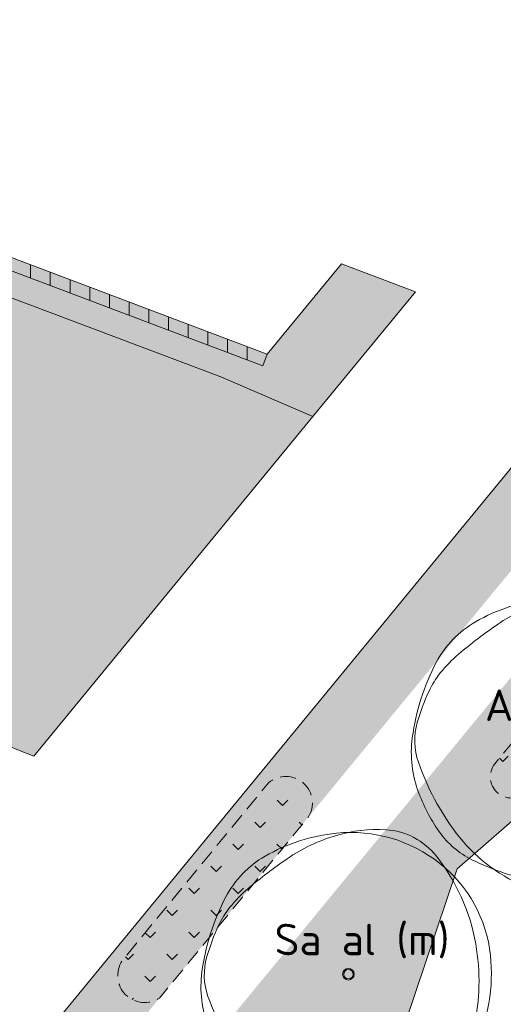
# Model space of a CAD drawing. Header units: metres. Extents: x 167415 to 168367, y 462435 to 462930.
# Tile 116 of 146: x 167695 to 167710, y 462661 to 462693. Entities that reach past the tile are written whole.
import ezdxf
from ezdxf.enums import TextEntityAlignment as Align

# ---------------------------------------------------------------- set-up
doc = ezdxf.new("R2010")
doc.units = ezdxf.units.M
doc.header["$LTSCALE"] = 0.2
doc.linetypes.add('DASHED', pattern=[0.75, 0.5, -0.25])
for name, color, linetype, lineweight in [('N-PV-GR-BOOM-GROND-S', 90, 'Continuous', 20), ('N-WE-GR-BOLLEN-WRM-Hyacinthoides non-scripta-A', 178, 'Continuous', 18), ('N-WE-GR-BOLLEN-WRM-Hyacinthoides non-scripta-G', 178, 'DASHED', 18), ('N-WE-GW-BOOM_T35', 90, 'Continuous', 20), ('N-WE-VH-VERHARDING_TTE-A', 252, 'Continuous', 13), ('N_WE_GR_GRAS_WRM_RVA kruidenmengsel 2_B102-A', 141, 'Continuous', 18), ('N_WE_GR_GRAS_WRM_RVA kruidenmengsel 2_B102-G', 141, 'Continuous', 18), ('N_WE_GR_GRAS_WRM_RVA kruidenmengsel 2_B102_TTE-G', 141, 'Continuous', 18), ('N_WE_GR_GRAS_WRM_RVA kruidenmengsel 2_B102_TTE_A', 141, 'Continuous', 18), ('N_WE_GR_GRAS_WRM_RVA kruidenmengsel Barneveld_B116-A', 83, 'Continuous', 18), ('N_WE_GR_GRAS_WRM_RVA kruidenmengsel Barneveld_B116-G', 83, 'Continuous', 18)]:
    doc.layers.add(name, color=color, linetype=linetype, lineweight=lineweight)
doc.styles.add('NLCS-ISO-M200-T35', font='NLCS-ISO.ttf', dxfattribs={"height": 0.7000000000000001})
doc.styles.add('Standaard200', font='isocpeur.ttf', dxfattribs={"height": 0.4})
pattern_1 = [(45, (0, 0), (-0.6999932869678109, 0.6999932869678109), [0.24, -0.74994]), (135, (0, 0), (-0.6999932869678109, -0.6999932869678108), [0.24, -0.74994])]

# ---------------------------------------------------------------- blocks, each defined once
blk = doc.blocks.new('BOOM_2E GROOTTE_TEXT')
at = {"linetype": 'Continuous'}
blk.add_circle((0, 0), 0.1845092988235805, dxfattribs=at)
blk.add_circle((0, 0), 0.15)
for centre, radius, start, end in [((0.1954232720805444, -1.18369016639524), 5.69477568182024, 95.77430700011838, 119.9477920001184), ((1.167773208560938, -0.8648117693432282), 5.499689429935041, 106.3688740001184, 124.4477540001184), ((0.9143825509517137, -0.002301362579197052), 4.600723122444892, 86.58911100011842, 106.3682710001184), ((0.07970034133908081, -0.03998979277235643), 4.545240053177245, 51.53933000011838, 95.77344500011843), ((1.056161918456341, 2.378944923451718), 2.21526890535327, 38.20985000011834, 86.5854950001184), ((-1.04000423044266, 0.9606120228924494), 3.220049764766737, 119.9474720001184, 152.2845150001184), ((6.673480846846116, -8.892264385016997), 15.23380010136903, 124.4457860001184, 130.3031460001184), ((0.2288267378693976, 0.1477590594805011), 4.305464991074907, 6.022262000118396, 51.53931800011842), ((-0.3515115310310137, -0.6099093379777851), 4.373408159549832, 130.3005070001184, 141.2454220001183), ((2.460397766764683, -0.8782636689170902), 7.174070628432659, 152.2851410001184, 172.4003910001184), ((-1.549780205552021, 0.3518966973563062), 2.836877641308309, 141.2443700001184, 154.9906160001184), ((2.154547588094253, -1.37596471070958), 6.924367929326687, 154.9923550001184, 163.7785190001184), ((-2.823502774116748, -0.2440311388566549), 6.971300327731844, 358.8883060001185, 9.983350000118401), ((-2.504075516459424, -0.0205774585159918), 2.072584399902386, 163.7796780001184, 199.3827820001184), ((-0.9877565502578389, 0.01932567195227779), 5.528817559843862, 350.2300720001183, 6.023218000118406), ((-1.102603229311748, -0.4029311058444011), 3.57950533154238, 172.3996280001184, 201.0284730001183), ((-1.978632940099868, -0.2603525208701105), 6.126276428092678, 347.0492550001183, 358.8876950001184), ((3.469242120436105, 2.080817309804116), 8.404750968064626, 199.3819430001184, 216.8465580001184), ((0.6392974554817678, -0.2608628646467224), 3.877806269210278, 331.3473820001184, 350.2303160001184), ((1.476309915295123, 0.5879067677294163), 6.342209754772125, 201.0235440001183, 207.8216400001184), ((-0.2560194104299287, -0.6565432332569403), 4.358694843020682, 316.7621770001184, 347.0498660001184), ((-0.1795833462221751, 0.1865259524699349), 4.810936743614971, 296.8801270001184, 331.3479920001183), ((0.1673832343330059, -0.1029643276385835), 4.862144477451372, 207.8203580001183, 215.5805050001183), ((-1.507113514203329, -1.300645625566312), 2.803406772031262, 215.5851440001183, 243.3800810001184), ((0.9177623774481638, 0.1688468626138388), 5.216390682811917, 216.8467250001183, 247.0462340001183), ((-0.04137638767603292, -0.8584661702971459), 4.063995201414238, 285.3685610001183, 316.7631230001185), ((0.6477036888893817, 2.999956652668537), 7.613650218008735, 243.3843840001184, 260.1467900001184), ((0.07267107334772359, -0.3112232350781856), 4.252909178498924, 260.1457210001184, 296.8807070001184), ((0.1648026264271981, -1.608874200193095), 3.285778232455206, 247.0471650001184, 285.3699040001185)]:
    blk.add_arc(centre, radius, start, end, dxfattribs=at)
blk.add_arc((-2.118072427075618, -0.1198345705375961), 6.255027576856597, 9.983148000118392, 38.20995300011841)
at = {"style": 'NLCS-ISO-M200-T35'}
blk.add_attdef('#._SOORT_TYPE', text='', height=0.7000000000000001, dxfattribs=at).set_placement((-0.141237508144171, 0.4009218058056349), align=Align.BOTTOM_LEFT)

msp = doc.modelspace()

# ---------------------------------------------------------------- hatches: boundary and pattern name
at = {"layer": 'N-WE-GR-BOLLEN-WRM-Hyacinthoides non-scripta-A', "transparency": 33554687}
h = msp.add_hatch(dxfattribs=at)
h.set_pattern_fill('AGR-BOLLEN', color=256, scale=0.4, pattern_type=2)
h.set_pattern_definition(pattern_1)
edge = h.paths.add_edge_path()
edge.add_arc((167718.5043897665, 462675.4381615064), 0.5000000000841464, 311.1366826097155, 429.8146325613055)
edge.add_arc((167892.7099102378, 463149.2882997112), 504.3579174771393, 249.6016034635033, 249.8146325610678, ccw=False)
edge.add_arc((167716.569522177, 462675.6204958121), 0.9999999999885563, 69.60160346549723, 140.5911913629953)
edge.add_line((167715.7968861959, 462676.2553451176), (167709.7386806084, 462668.8822763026))
edge.add_arc((167710.2665208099, 462668.4685926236), 0.6706336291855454, 141.9131711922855, 313.0317550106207)
edge.add_line((167710.7241636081, 462667.9783758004), (167718.8333185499, 462675.0615903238))
h = msp.add_hatch(dxfattribs=at)
h.set_pattern_fill('AGR-BOLLEN', color=256, scale=0.4, pattern_type=2)
h.set_pattern_definition(pattern_1)
edge = h.paths.add_edge_path()
edge.add_arc((167703.1024064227, 462667.6408001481), 0.843627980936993, 326.4148416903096, 490.5578774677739)
edge.add_line((167702.5538661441, 462668.2817461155), (167697.908540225, 462662.6282061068))
edge.add_arc((167698.6198873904, 462662.1530789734), 0.8554300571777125, 146.2600158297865, 303.7526692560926)
edge.add_line((167699.095172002, 462661.4418370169), (167703.8052029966, 462667.174125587))
at = {"layer": 'N-WE-VH-VERHARDING_TTE-A', "transparency": 33554687}
h = msp.add_hatch(dxfattribs=at)
h.set_pattern_fill('ANSI31', color=256, scale=5, angle=45)
h.set_pattern_definition([(90, (0, 0), (-0.6250000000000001, 0), [])])
edge = h.paths.add_edge_path()
edge.add_line((167674.5539815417, 462692.3808535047), (167674.4206765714, 462692.0038028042))
edge.add_arc((167502.0279042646, 462209.9715458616), 511.9319922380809, 69.46161231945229, 70.321049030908, ccw=False)
edge.add_line((167681.6314956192, 462689.3637805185), (167702.3722328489, 462681.531013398))
edge.add_line((167702.3722328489, 462681.531013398), (167702.5135516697, 462681.9052178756))
edge.add_line((167702.5135516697, 462681.9052178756), (167691.3695039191, 462686.1137823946))
edge.add_line((167691.3695039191, 462686.1137823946), (167681.7722904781, 462689.7381828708))
edge.add_arc((167502.3446946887, 462210.8211525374), 511.4252477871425, 69.46139840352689, 70.32257668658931)
h.paths.add_polyline_path([(167690.69616904, 462685.9404944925), (167691.3695039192, 462686.1137823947), (167694.3029770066, 462685.0059523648), (167693.6482715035, 462684.8256290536)], flags=17)
at = {"layer": 'N_WE_GR_GRAS_WRM_RVA kruidenmengsel 2_B102-A', "transparency": 33554687}
h = msp.add_hatch(color=256, dxfattribs=at)
h.dxf.hatch_style = 1
h.paths.add_polyline_path([(167692.294461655, 462684.4817497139), (167693.6482715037, 462684.8256290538), (167702.372232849, 462681.5310133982), (167702.5135516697, 462681.9052178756), (167704.8730380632, 462684.776803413), (167707.2239161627, 462683.8889911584), (167703.9628552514, 462679.9201548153), (167701.0354612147, 462681.1806995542)])
h = msp.add_hatch(color=256, dxfattribs=at)
h.dxf.hatch_style = 1
edge = h.paths.add_edge_path()
edge.add_arc((167680.6729425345, 462728.6154014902), 45.63813017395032, 263.1342905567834, 284.7525474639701, ccw=False)
edge.add_arc((167713.7715787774, 462716.3406442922), 50.77224997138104, 220.5923217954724, 247.5239312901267)
edge.add_line((167694.3614738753, 462669.4250904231), (167694.5657498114, 462669.3429851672))
edge.add_line((167694.5657498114, 462669.3429851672), (167695.0966229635, 462669.1296096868))
edge.add_line((167695.0966229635, 462669.1296096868), (167703.9628552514, 462679.9201548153))
edge.add_line((167703.9628552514, 462679.9201548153), (167701.0354612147, 462681.1806995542))
edge.add_line((167701.0354612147, 462681.1806995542), (167692.294461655, 462684.4817497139))
at = {"layer": 'N_WE_GR_GRAS_WRM_RVA kruidenmengsel 2_B102_TTE_A', "transparency": 33554687}
h = msp.add_hatch(color=256, dxfattribs=at)
h.dxf.hatch_style = 1
h.paths.add_polyline_path([(167694.3029770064, 462685.0059523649), (167693.6482715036, 462684.8256290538), (167702.372232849, 462681.5310133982), (167702.5135516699, 462681.9052178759)])
at = {"layer": 'N_WE_GR_GRAS_WRM_RVA kruidenmengsel Barneveld_B116-A', "transparency": 33554687}
h = msp.add_hatch(color=256, dxfattribs=at)
h.dxf.hatch_style = 1
edge = h.paths.add_edge_path(flags=16)
edge.add_arc((167668.9513237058, 462621.9986920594), 1.755655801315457, 145.0963104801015, 259.692565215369)
edge.add_line((167668.6371844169, 462620.2713693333), (167669.0058039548, 462621.4352903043))
edge.add_line((167669.0058039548, 462621.4352903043), (167690.3758297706, 462647.4434322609))
edge.add_line((167690.3758297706, 462647.4434322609), (167710.920739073, 462672.4473757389))
edge.add_line((167710.920739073, 462672.4473757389), (167712.353467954, 462672.0645729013))
edge.add_line((167712.353467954, 462672.0645729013), (167713.6535999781, 462673.6468834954))
edge.add_arc((167712.1210324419, 462674.5382496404), 1.772934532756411, 329.8170226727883, 491.3653600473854)
edge.add_line((167710.9493740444, 462675.868856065), (167667.5114839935, 462623.0032760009))
edge = h.paths.add_edge_path()
edge.add_line((167708.5459431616, 462665.5446276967), (167720.2417914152, 462675.7607603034))
edge.add_arc((167892.7099093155, 463149.2882972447), 503.9579148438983, 249.3108893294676, 249.9873732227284, ccw=False)
edge.add_line((167714.6630637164, 462677.8300268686), (167711.0139849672, 462679.2081063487))
edge.add_line((167711.0139849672, 462679.2081063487), (167661.9814373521, 462619.5336132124))
edge.add_arc((167770.3412478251, 463095.6381288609), 488.2799999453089, 257.1780853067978, 259.49467208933)
edge.add_line((167681.3146411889, 462615.5426991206), (167684.1974696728, 462635.0725857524))
edge.add_line((167684.1974696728, 462635.0725857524), (167688.736394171, 462640.5966311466))
edge.add_line((167688.736394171, 462640.5966311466), (167698.983446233, 462637.1461816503))
edge.add_line((167698.983446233, 462637.1461816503), (167701.1534629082, 462643.590638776))
edge.add_line((167701.1534629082, 462643.590638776), (167699.6371200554, 462644.1012309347))
edge.add_line((167699.6371200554, 462644.1012309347), (167699.7647680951, 462644.480316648))
edge.add_line((167699.7647680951, 462644.480316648), (167692.8858952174, 462646.7966124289))
edge.add_line((167692.8858952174, 462646.7966124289), (167693.9832399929, 462648.1153803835))
edge.add_line((167693.9832399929, 462648.1153803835), (167700.2753602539, 462645.9966595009))
edge.add_line((167700.2753602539, 462645.9966595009), (167700.4030082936, 462646.3757452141))
edge.add_line((167700.4030082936, 462646.3757452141), (167701.9193511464, 462645.8651530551))
edge.add_line((167701.9193511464, 462645.8651530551), (167708.5459431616, 462665.5446276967))

# ---------------------------------------------------------------- linework, layer by layer
at = {"layer": 'N-WE-GR-BOLLEN-WRM-Hyacinthoides non-scripta-G', "ltscale": 5, "transparency": 33554687, "flags": 128}
for points in [[(167718.8333185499, 462675.0615903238, 0.5696843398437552), (167718.6769190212, 462675.9074520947, -0.0009295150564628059), (167716.9180679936, 462676.5577875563, 0.32005243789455), (167715.7968861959, 462676.2553451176), (167709.7386806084, 462668.8822763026, 0.9253505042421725), (167710.7241636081, 462667.9783758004)], [(167703.8052029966, 462667.174125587, 0.8703830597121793), (167702.5538661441, 462668.2817461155), (167697.908540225, 462662.6282061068, 0.8206251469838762), (167699.095172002, 462661.4418370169)]]:
    msp.add_lwpolyline(points, format="xyb", close=True, dxfattribs=at)
at = {"layer": 'N_WE_GR_GRAS_WRM_RVA kruidenmengsel 2_B102-G', "transparency": 33554687, "flags": 128}
msp.add_lwpolyline([(167692.294461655, 462684.4817497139), (167693.6482715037, 462684.8256290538), (167702.372232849, 462681.5310133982), (167702.5135516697, 462681.9052178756), (167704.8730380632, 462684.776803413), (167707.2239161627, 462683.8889911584), (167703.9628552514, 462679.9201548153), (167701.0354612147, 462681.1806995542)], close=True, dxfattribs=at)
msp.add_lwpolyline([(167692.294461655, 462684.4817497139, -0.09460820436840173), (167675.2172386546, 462683.3045394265, 0.1180552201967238), (167694.3614738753, 462669.4250904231), (167694.5657498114, 462669.3429851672), (167695.0966229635, 462669.1296096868), (167703.9628552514, 462679.9201548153), (167701.0354612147, 462681.1806995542)], format="xyb", close=True, dxfattribs=at)
at = {"layer": 'N_WE_GR_GRAS_WRM_RVA kruidenmengsel 2_B102_TTE-G', "transparency": 33554687, "flags": 128}
msp.add_lwpolyline([(167694.3029770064, 462685.0059523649), (167693.6482715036, 462684.8256290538), (167702.372232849, 462681.5310133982), (167702.5135516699, 462681.9052178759)], close=True, dxfattribs=at)
at = {"layer": 'N_WE_GR_GRAS_WRM_RVA kruidenmengsel Barneveld_B116-G', "transparency": 33554687, "flags": 128}
msp.add_lwpolyline([(167708.5459431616, 462665.5446276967), (167720.2417914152, 462675.7607603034, -0.002951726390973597), (167714.6630637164, 462677.8300268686), (167711.0139849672, 462679.2081063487), (167661.9814373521, 462619.5336132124, 0.01010836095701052), (167681.3146411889, 462615.5426991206), (167684.1974696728, 462635.0725857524), (167688.736394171, 462640.5966311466), (167698.983446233, 462637.1461816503), (167701.1534629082, 462643.590638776), (167699.6371200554, 462644.1012309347), (167699.7647680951, 462644.480316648), (167692.8858952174, 462646.7966124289), (167693.9832399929, 462648.1153803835), (167700.2753602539, 462645.9966595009), (167700.4030082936, 462646.3757452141), (167701.9193511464, 462645.8651530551)], format="xyb", close=True, dxfattribs=at)

# ---------------------------------------------------------------- block references
at = {"layer": 'N-PV-GR-BOOM-GROND-S', "transparency": 33554687}
ref = msp.add_blockref('BOOM_2E GROOTTE_TEXT', (167711.7695787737, 462669.6455738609), dxfattribs=at)
ref.add_attrib('#._SOORT_TYPE', 'Al gl(m)', dxfattribs={"layer": 'N-WE-GW-BOOM_T35', "height": 1, "style": 'Standaard200'}).set_placement((167709.4251522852, 462669.9488029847), align=Align.BOTTOM_LEFT)
ref = msp.add_blockref('BOOM_2E GROOTTE_TEXT', (167705.0897835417, 462662.1993357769), dxfattribs=at)
ref.add_attrib('#._SOORT_TYPE', 'Sa al (m)', dxfattribs={"layer": 'N-WE-GW-BOOM_T35', "height": 1, "style": 'Standaard200'}).set_placement((167702.7453570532, 462662.5025649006), align=Align.BOTTOM_LEFT)

doc.saveas('drawing.dxf')
